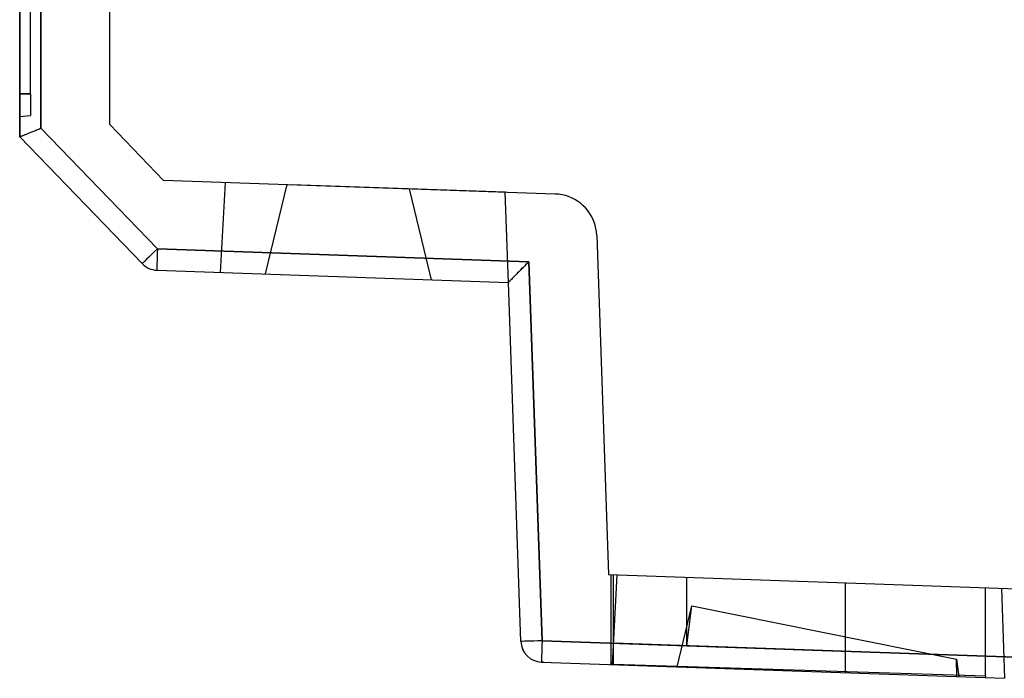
# Model space of a CAD drawing. Header units: millimetres. Extents: x -58 to 0.6, y -144 to -51.8.
# Tile 1 of 4: x -58 to -35, y -128.7 to -113.3. Entities that reach past the tile are written whole.
import ezdxf

# ---------------------------------------------------------------- set-up
doc = ezdxf.new("R2010")
doc.units = ezdxf.units.MM
doc.layers.add('MAIN-1', color=7, linetype='Continuous')
doc.layers.add('MAIN-2', color=7, linetype='Continuous')

msp = doc.modelspace()

# ---------------------------------------------------------------- linework, layer by layer
at = {"layer": 'MAIN-1'}
for p, q in [((-58, -77.644), (-58, -116.016)), ((-57.504, -77.846), (-57.504, -115.814)), ((-58, -116.016), (-57.999, -116.015)), ((-58, -116.016), (-55.142, -118.975)), ((-58, -116.016), (-58, -116.016)), ((-58, -116.016), (-58, -116.016)), ((-58, -116.016), (-58, -116.016)), ((-58, -116.016), (-58, -116.016)), ((-58, -116.016), (-58, -116.016)), ((-58, -116.016), (-58, -116.016)), ((-57.999, -116.015), (-57.998, -116.015)), ((-57.998, -116.015), (-57.995, -116.014)), ((-57.995, -116.014), (-57.992, -116.012)), ((-57.992, -116.012), (-57.987, -116.01)), ((-57.987, -116.01), (-57.982, -116.008)), ((-57.982, -116.008), (-57.975, -116.005)), ((-57.975, -116.005), (-57.968, -116.002)), ((-57.968, -116.002), (-57.96, -115.999)), ((-57.96, -115.999), (-57.95, -115.995)), ((-57.95, -115.995), (-57.94, -115.991)), ((-57.94, -115.991), (-57.929, -115.986)), ((-57.929, -115.986), (-57.917, -115.981)), ((-57.917, -115.981), (-57.905, -115.976)), ((-57.905, -115.976), (-57.891, -115.971)), ((-57.891, -115.971), (-57.877, -115.965)), ((-57.877, -115.965), (-57.861, -115.959)), ((-57.861, -115.959), (-57.845, -115.952)), ((-57.845, -115.952), (-57.828, -115.945)), ((-57.828, -115.945), (-57.811, -115.938)), ((-57.811, -115.938), (-57.793, -115.931)), ((-57.793, -115.931), (-57.774, -115.923)), ((-57.774, -115.923), (-57.754, -115.915)), ((-57.754, -115.915), (-57.734, -115.907)), ((-57.734, -115.907), (-57.713, -115.898)), ((-57.713, -115.898), (-57.692, -115.89)), ((-57.692, -115.89), (-57.67, -115.881)), ((-57.67, -115.881), (-57.647, -115.872)), ((-57.647, -115.872), (-57.624, -115.862)), ((-57.624, -115.862), (-57.601, -115.853)), ((-57.601, -115.853), (-57.577, -115.843)), ((-57.577, -115.843), (-57.553, -115.834)), ((-57.553, -115.834), (-57.529, -115.824)), ((-57.529, -115.824), (-57.504, -115.814)), ((-54.787, -118.628), (-57.504, -115.814)), ((-46.118, -118.931), (-54.787, -118.628)), ((-46.186, -118.999), (-46.219, -119.031)), ((-46.153, -118.965), (-46.186, -118.999)), ((-46.118, -118.931), (-46.153, -118.965)), ((-45.809, -127.776), (-46.118, -118.931)), ((-54.8, -119.128), (-46.597, -119.414)), ((-46.424, -119.237), (-46.445, -119.259)), ((-46.402, -119.216), (-46.424, -119.237)), ((-46.38, -119.193), (-46.402, -119.216)), ((-46.356, -119.17), (-46.38, -119.193)), ((-46.332, -119.145), (-46.356, -119.17)), ((-46.306, -119.119), (-46.332, -119.145)), ((-46.279, -119.091), (-46.306, -119.119)), ((-46.25, -119.062), (-46.279, -119.091)), ((-46.219, -119.031), (-46.25, -119.062)), ((-46.596, -119.413), (-46.597, -119.414)), ((-46.304, -127.793), (-46.597, -119.414)), ((-46.595, -119.411), (-46.596, -119.413)), ((-46.591, -119.407), (-46.595, -119.411)), ((-46.586, -119.402), (-46.591, -119.407)), ((-46.579, -119.395), (-46.586, -119.402)), ((-46.571, -119.386), (-46.579, -119.395)), ((-46.56, -119.376), (-46.571, -119.386)), ((-46.548, -119.363), (-46.56, -119.376)), ((-46.534, -119.349), (-46.548, -119.363)), ((-46.519, -119.334), (-46.534, -119.349)), ((-46.502, -119.317), (-46.519, -119.334)), ((-46.484, -119.298), (-46.502, -119.317)), ((-46.465, -119.279), (-46.484, -119.298)), ((-46.445, -119.259), (-46.465, -119.279)), ((-34.536, -128.17), (-45.809, -127.776)), ((-45.822, -128.276), (-35.015, -128.653))]:
    msp.add_line(p, q, dxfattribs=at)
for centre, start, end in [((-54.782, -118.628), 224, 268), ((-45.805, -127.776), 181.9999, 268.0001)]:
    msp.add_arc(centre, 0.5, start, end, dxfattribs=at)
for centre, major_axis, ratio, start_param, end_param in [((-54.782, -118.628), (0.36, 0.347), 0.006062, 1.577074, 3.141593), ((-54.782, -118.628), (-0.017, -0.5), 0.008721, -1.570494, 0), ((-45.805, -127.776), (0.5, 0.017), 0.000304, 1.579518, 3.141593), ((-45.805, -127.776), (-0.017, -0.5), 0.008721, -1.570492, 0.000112)]:
    msp.add_ellipse(centre, major_axis=major_axis, ratio=ratio, start_param=start_param, end_param=end_param, dxfattribs=at)
at = {"layer": 'MAIN-2'}
for p, q in [((-58, -116.016), (-58, -77.644)), ((-57.504, -115.814), (-57.504, -77.846)), ((-55.9, -115.728), (-55.9, -77.932)), ((-57.75, -115.016), (-57.75, -78.644)), ((-58, -115.016), (-57.75, -115.016)), ((-57.75, -115.016), (-58, -115.016)), ((-57.75, -115.016), (-57.75, -115.516)), ((-58, -115.538), (-57.75, -115.516)), ((-58, -115.538), (-58, -115.538)), ((-57.75, -115.516), (-57.75, -115.516)), ((-55.9, -115.728), (-54.641, -117.032)), ((-55.9, -115.728), (-55.9, -115.728)), ((-58, -116.016), (-57.999, -116.015)), ((-58, -116.016), (-58, -116.016)), ((-57.999, -116.015), (-57.998, -116.015)), ((-57.998, -116.015), (-57.995, -116.014)), ((-57.995, -116.014), (-57.992, -116.012)), ((-57.992, -116.012), (-57.987, -116.01)), ((-57.987, -116.01), (-57.982, -116.008)), ((-57.982, -116.008), (-57.975, -116.005)), ((-57.975, -116.005), (-57.968, -116.002)), ((-57.968, -116.002), (-57.96, -115.999)), ((-57.96, -115.999), (-57.951, -115.995)), ((-57.951, -115.995), (-57.94, -115.991)), ((-57.94, -115.991), (-57.929, -115.986)), ((-57.929, -115.986), (-57.917, -115.981)), ((-57.917, -115.981), (-57.905, -115.976)), ((-57.905, -115.976), (-57.891, -115.971)), ((-57.891, -115.971), (-57.877, -115.965)), ((-57.877, -115.965), (-57.861, -115.959)), ((-57.861, -115.959), (-57.845, -115.952)), ((-57.845, -115.952), (-57.829, -115.945)), ((-57.829, -115.945), (-57.811, -115.938)), ((-57.811, -115.938), (-57.793, -115.931)), ((-57.793, -115.931), (-57.774, -115.923)), ((-57.774, -115.923), (-57.754, -115.915)), ((-57.754, -115.915), (-57.734, -115.907)), ((-57.734, -115.907), (-57.713, -115.898)), ((-57.713, -115.898), (-57.692, -115.89)), ((-57.692, -115.89), (-57.67, -115.881)), ((-57.67, -115.881), (-57.647, -115.872)), ((-57.647, -115.872), (-57.624, -115.862)), ((-57.624, -115.862), (-57.601, -115.853)), ((-57.601, -115.853), (-57.577, -115.843)), ((-57.577, -115.843), (-57.553, -115.834)), ((-57.553, -115.834), (-57.529, -115.824)), ((-57.529, -115.824), (-57.504, -115.814)), ((-57.504, -115.814), (-54.787, -118.628)), ((-45.502, -117.351), (-54.641, -117.032)), ((-54.641, -117.032), (-54.641, -117.032)), ((-53.311, -119.18), (-53.201, -117.082)), ((-53.201, -117.082), (-53.201, -117.082)), ((-53.201, -117.082), (-53.201, -117.082)), ((-53.201, -117.082), (-53.201, -117.082)), ((-53.201, -117.082), (-53.201, -117.082)), ((-53.201, -117.082), (-53.201, -117.082)), ((-53.201, -117.082), (-53.201, -117.082)), ((-53.201, -117.082), (-53.201, -117.082)), ((-53.201, -117.082), (-53.201, -117.082)), ((-53.201, -117.082), (-53.201, -117.082)), ((-53.201, -117.082), (-53.201, -117.082)), ((-53.201, -117.082), (-53.201, -117.082)), ((-52.263, -119.216), (-51.758, -117.132)), ((-51.758, -117.132), (-51.657, -117.136)), ((-46.67, -117.31), (-51.657, -117.136)), ((-48.392, -119.351), (-48.907, -117.232)), ((-46.671, -117.31), (-46.671, -117.31)), ((-46.671, -117.31), (-46.671, -117.31)), ((-46.671, -117.31), (-46.671, -117.31)), ((-46.671, -117.31), (-46.671, -117.31)), ((-46.671, -117.31), (-46.671, -117.31)), ((-46.671, -117.31), (-46.671, -117.31)), ((-46.671, -117.31), (-46.671, -117.31)), ((-46.671, -117.31), (-46.671, -117.31)), ((-46.671, -117.31), (-46.671, -117.31)), ((-46.671, -117.31), (-46.671, -117.31)), ((-46.597, -119.414), (-46.671, -117.31)), ((-45.422, -117.357), (-45.502, -117.351)), ((-45.344, -117.368), (-45.422, -117.357)), ((-45.267, -117.386), (-45.344, -117.368)), ((-45.193, -117.41), (-45.267, -117.386)), ((-45.12, -117.44), (-45.193, -117.41)), ((-45.049, -117.476), (-45.12, -117.44)), ((-44.981, -117.517), (-45.049, -117.476)), ((-44.917, -117.563), (-44.981, -117.517)), ((-44.856, -117.615), (-44.917, -117.563)), ((-44.8, -117.67), (-44.856, -117.615)), ((-44.749, -117.731), (-44.8, -117.67)), ((-44.702, -117.795), (-44.749, -117.731)), ((-44.661, -117.863), (-44.702, -117.795)), ((-44.625, -117.933), (-44.661, -117.863)), ((-44.595, -118.006), (-44.625, -117.933)), ((-44.57, -118.081), (-44.595, -118.006)), ((-44.552, -118.157), (-44.57, -118.081)), ((-44.54, -118.235), (-44.552, -118.157)), ((-44.534, -118.316), (-44.54, -118.235)), ((-44.534, -118.316), (-44.258, -126.229)), ((-44.534, -118.316), (-44.534, -118.316)), ((-54.787, -118.628), (-46.118, -118.931)), ((-55.142, -118.975), (-55.142, -118.975)), ((-46.219, -119.032), (-46.187, -119)), ((-46.187, -119), (-46.153, -118.966)), ((-46.153, -118.966), (-46.118, -118.931)), ((-46.118, -118.931), (-45.809, -127.776)), ((-54.8, -119.128), (-54.8, -119.128)), ((-53.311, -119.18), (-53.311, -119.18)), ((-53.311, -119.18), (-53.311, -119.18)), ((-53.311, -119.18), (-53.311, -119.18)), ((-53.311, -119.18), (-53.311, -119.18)), ((-53.311, -119.18), (-53.311, -119.18)), ((-53.311, -119.18), (-53.311, -119.18)), ((-53.311, -119.18), (-53.311, -119.18)), ((-53.311, -119.18), (-53.311, -119.18)), ((-53.311, -119.18), (-53.311, -119.18)), ((-53.311, -119.18), (-53.311, -119.18)), ((-53.311, -119.18), (-53.311, -119.18)), ((-46.442, -119.256), (-46.422, -119.235)), ((-46.422, -119.235), (-46.4, -119.214)), ((-46.4, -119.214), (-46.378, -119.192)), ((-46.378, -119.192), (-46.356, -119.169)), ((-46.356, -119.169), (-46.332, -119.145)), ((-46.332, -119.145), (-46.306, -119.119)), ((-46.306, -119.119), (-46.279, -119.092)), ((-46.279, -119.092), (-46.25, -119.063)), ((-46.25, -119.063), (-46.219, -119.032)), ((-46.597, -119.414), (-46.596, -119.413)), ((-46.304, -127.793), (-46.597, -119.414)), ((-46.597, -119.414), (-46.597, -119.414)), ((-46.597, -119.414), (-46.597, -119.414)), ((-46.597, -119.414), (-46.597, -119.414)), ((-46.597, -119.414), (-46.597, -119.414)), ((-46.597, -119.414), (-46.597, -119.414)), ((-46.597, -119.414), (-46.597, -119.414)), ((-46.597, -119.414), (-46.597, -119.414)), ((-46.597, -119.414), (-46.597, -119.414)), ((-46.597, -119.414), (-46.597, -119.414)), ((-46.597, -119.414), (-46.597, -119.414)), ((-46.597, -119.414), (-46.597, -119.414)), ((-46.597, -119.414), (-46.597, -119.414)), ((-46.597, -119.414), (-46.597, -119.414)), ((-46.597, -119.414), (-46.597, -119.414)), ((-46.597, -119.414), (-46.597, -119.414)), ((-46.597, -119.414), (-46.597, -119.414)), ((-46.597, -119.414), (-46.597, -119.414)), ((-46.597, -119.414), (-46.597, -119.414)), ((-46.597, -119.414), (-46.597, -119.414)), ((-46.597, -119.414), (-46.597, -119.414)), ((-46.597, -119.414), (-46.597, -119.414)), ((-46.597, -119.414), (-46.597, -119.414)), ((-46.597, -119.414), (-46.597, -119.414)), ((-46.596, -119.413), (-46.594, -119.41)), ((-46.594, -119.41), (-46.59, -119.406)), ((-46.59, -119.406), (-46.585, -119.401)), ((-46.585, -119.401), (-46.577, -119.393)), ((-46.577, -119.393), (-46.568, -119.384)), ((-46.568, -119.384), (-46.557, -119.373)), ((-46.557, -119.373), (-46.545, -119.36)), ((-46.545, -119.36), (-46.531, -119.346)), ((-46.531, -119.346), (-46.515, -119.33)), ((-46.515, -119.33), (-46.499, -119.313)), ((-46.499, -119.313), (-46.481, -119.295)), ((-46.481, -119.295), (-46.462, -119.276)), ((-46.462, -119.276), (-46.442, -119.256)), ((-44.258, -126.229), (-33.916, -126.59)), ((-44.258, -126.229), (-44.258, -126.229)), ((-44.194, -126.231), (-44.194, -126.231)), ((-44.194, -126.231), (-44.194, -126.231)), ((-44.194, -128.333), (-44.194, -126.231)), ((-44.194, -126.231), (-44.194, -126.231)), ((-44.168, -128.333), (-44.058, -126.236)), ((-44.142, -126.233), (-44.142, -126.233)), ((-44.142, -126.233), (-44.142, -126.233)), ((-44.142, -128.334), (-44.142, -126.233)), ((-44.058, -126.236), (-44.058, -126.236)), ((-44.058, -126.236), (-44.058, -126.236)), ((-44.058, -126.236), (-44.058, -126.236)), ((-44.058, -126.236), (-44.058, -126.236)), ((-44.058, -126.236), (-44.058, -126.236)), ((-44.058, -126.236), (-44.058, -126.236)), ((-42.432, -127.893), (-42.432, -126.293)), ((-38.727, -128.523), (-38.727, -126.422)), ((-35.462, -128.603), (-35.462, -126.536)), ((-35.088, -126.549), (-35.015, -128.653)), ((-35.088, -126.549), (-35.088, -126.549)), ((-35.088, -126.549), (-35.088, -126.549)), ((-35.088, -126.549), (-35.088, -126.549)), ((-35.088, -126.549), (-35.088, -126.549)), ((-35.088, -126.549), (-35.088, -126.549)), ((-35.088, -126.549), (-35.088, -126.549)), ((-35.088, -126.549), (-35.088, -126.549)), ((-35.088, -126.549), (-35.088, -126.549)), ((-35.088, -126.549), (-35.088, -126.549)), ((-35.088, -126.549), (-35.088, -126.549)), ((-42.661, -128.386), (-42.316, -126.962)), ((-42.432, -127.893), (-42.316, -126.962)), ((-42.316, -126.962), (-36.136, -128.206)), ((-46.304, -127.793), (-46.304, -127.793)), ((-45.809, -127.776), (-34.536, -128.17)), ((-35.032, -128.151), (-44.142, -127.833)), ((-35.032, -128.151), (-44.142, -127.833)), ((-35.032, -128.151), (-44.142, -127.833)), ((-35.032, -128.151), (-42.432, -127.893)), ((-36.136, -128.206), (-36.086, -128.616)), ((-36.132, -128.614), (-36.136, -128.206)), ((-45.774, -128.277), (-45.822, -128.276)), ((-45.822, -128.276), (-45.822, -128.276)), ((-44.194, -128.333), (-44.194, -128.333)), ((-44.194, -128.333), (-44.194, -128.333)), ((-44.194, -128.333), (-44.194, -128.333)), ((-44.168, -128.333), (-44.168, -128.333)), ((-44.168, -128.333), (-44.168, -128.333)), ((-44.168, -128.333), (-44.168, -128.333)), ((-44.168, -128.333), (-44.168, -128.333)), ((-44.168, -128.333), (-44.168, -128.333)), ((-44.168, -128.333), (-44.168, -128.333)), ((-44.168, -128.333), (-44.168, -128.333)), ((-44.168, -128.333), (-44.168, -128.333)), ((-44.168, -128.333), (-44.168, -128.333)), ((-44.142, -128.334), (-44.142, -128.334)), ((-44.142, -128.334), (-44.142, -128.334)), ((-35.462, -128.603), (-44.142, -128.334)), ((-35.462, -128.603), (-35.467, -128.637))]:
    msp.add_line(p, q, dxfattribs=at)
for centre, start, end in [((-54.782, -118.628), 224, 268), ((-45.805, -127.776), 181.9999, 268.0001)]:
    msp.add_arc(centre, 0.5, start, end, dxfattribs=at)
for centre, major_axis, ratio, start_param, end_param in [((-54.782, -118.628), (0.36, 0.347), 0.006062, 1.577074, 3.141478), ((-54.782, -118.628), (-0.017, -0.5), 0.008721, -1.570492, 0), ((-45.805, -127.776), (0.5, 0.017), 0.000304, 1.579518, 3.141593), ((-45.805, -127.776), (0.017, -0.5), 0.999999, -1.570796, -0.069813), ((-45.805, -127.776), (0.5, 0.017), 0.000304, 3.141593, 3.143204), ((-45.805, -127.776), (-0.017, -0.5), 0.008721, -1.570492, 0.000147)]:
    msp.add_ellipse(centre, major_axis=major_axis, ratio=ratio, start_param=start_param, end_param=end_param, dxfattribs=at)

doc.saveas('drawing.dxf')
